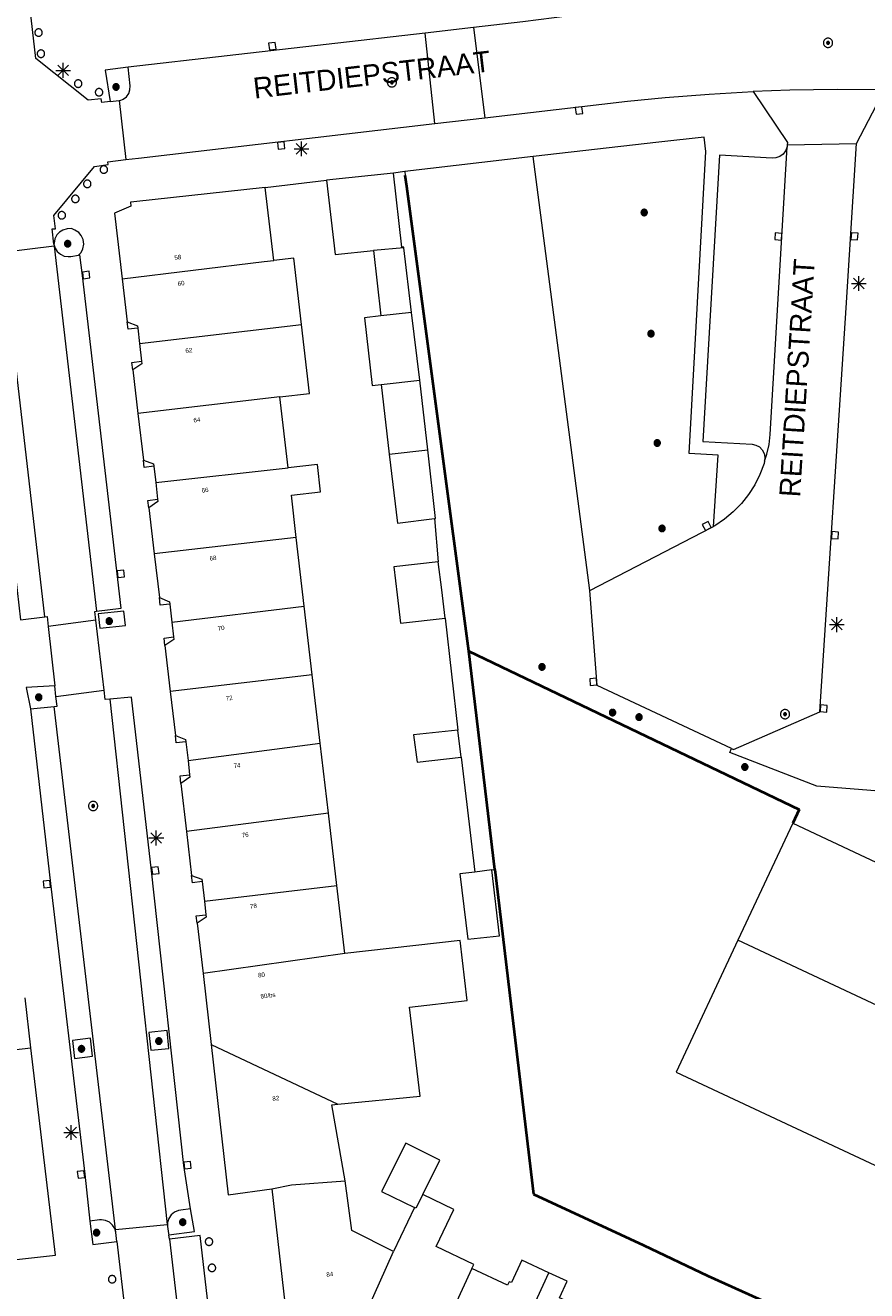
# Model space of a CAD drawing. Header units: metres. Extents: x 135779 to 137489, y 452643 to 455118.
# Tile 106 of 256: x 136275 to 136332, y 453444 to 453529. Entities that reach past the tile are written whole.
import ezdxf
from ezdxf.enums import TextEntityAlignment as Align

# ---------------------------------------------------------------- set-up
doc = ezdxf.new("R2010")
doc.units = ezdxf.units.M
doc.linetypes.add('DGN_Style_4', pattern=[89.853097, 44.898487, -22.449243, 0.056123, -22.449243])
for name, color, linetype, lineweight in [('KTop_BTD_Groenvoorziening', 62, 'Continuous', 13), ('KTop_NAR_Huisnummer tijdelijk (t)', 7, 'Continuous', 13), ('KTop_ORL_Weg_Straatnaam (t)', 7, 'Continuous', 13), ('KTop_PAL_Afsluitpaal', 222, 'Continuous', 13), ('KTop_PAL_Lichtmast', 40, 'Continuous', 13), ('KTop_PND_Grondvlaksituatie van BAG-pand [tachy]', 1, 'Continuous', 13), ('KTop_PND_Pandscheiding', 40, 'Continuous', 13), ('KTop_PUT_Inspectie- of rioolput', 15, 'Continuous', 13), ('KTop_PUT_Kolk', 15, 'Continuous', 13), ('KTop_SHD_Hek (l)', 15, 'DGN_Style_4', 40), ('KTop_VGO_Boom', 92, 'Continuous', 13), ('KTop_WGD_Parkeervlak', 251, 'Continuous', 13), ('KTop_WGD_Rijbaan_Lokale weg', 251, 'Continuous', 13), ('KTop_WGD_Rijbaan_Lokale weg_verkeersdrempel', 40, 'Continuous', 13), ('KTop_WGD_Voetpad', 251, 'Continuous', 13), ('KTop_WGD_Voetpad_achterpad', 251, 'Continuous', 13)]:
    doc.layers.add(name, color=color, linetype=linetype, lineweight=lineweight)
doc.styles.add('Style-ROVU', font='ROVU.shx')
doc.styles.add('Style-ROVUCURSIEF', font='ROVUCURSIEF.shx')

# ---------------------------------------------------------------- blocks, each defined once
blk = doc.blocks.new('PAL_Lichtmast')
at = {"layer": 'KTop_PAL_Lichtmast'}
for p, q in [((-0.354, -0.354), (0.354, 0.354)), ((0.354, -0.354), (-0.354, 0.354)), ((0, -0.5), (0, 0.5)), ((-0.5, 0), (0.5, 0))]:
    blk.add_line(p, q, dxfattribs=at)
blk = doc.blocks.new('PAL_Afsluitpaal')
at = {"layer": 'KTop_PAL_Afsluitpaal', "flags": 128}
blk.add_lwpolyline([(0.25, 0), (0.249, 0.026), (0.245, 0.052), (0.238, 0.077), (0.228, 0.102), (0.217, 0.125), (0.202, 0.147), (0.186, 0.167), (0.167, 0.186), (0.147, 0.202), (0.125, 0.217), (0.102, 0.228), (0.077, 0.238), (0.052, 0.245), (0.026, 0.249), (0, 0.25), (-0.026, 0.249), (-0.052, 0.245), (-0.077, 0.238), (-0.102, 0.228), (-0.125, 0.217), (-0.147, 0.202), (-0.167, 0.186), (-0.186, 0.167), (-0.202, 0.147), (-0.217, 0.125), (-0.228, 0.102), (-0.238, 0.077), (-0.245, 0.052), (-0.249, 0.026), (-0.25, 0), (-0.249, -0.026), (-0.245, -0.052), (-0.238, -0.077), (-0.228, -0.102), (-0.217, -0.125), (-0.202, -0.147), (-0.186, -0.167), (-0.167, -0.186), (-0.147, -0.202), (-0.125, -0.217), (-0.102, -0.228), (-0.077, -0.238), (-0.052, -0.245), (-0.026, -0.249), (0, -0.25), (0.026, -0.249), (0.052, -0.245), (0.077, -0.238), (0.102, -0.228), (0.125, -0.217), (0.147, -0.202), (0.167, -0.186), (0.186, -0.167), (0.202, -0.147), (0.217, -0.125), (0.228, -0.102), (0.238, -0.077), (0.245, -0.052), (0.249, -0.026), (0.25, 0)], dxfattribs=at)
blk = doc.blocks.new('PUT_Inspectie-_of_rioolput')
at = {"layer": 'KTop_PUT_Inspectie- of rioolput', "flags": 128}
for points in [[(0.31, 0), (0.308, 0.032), (0.303, 0.064), (0.294, 0.095), (0.283, 0.126), (0.268, 0.155), (0.25, 0.182), (0.23, 0.207), (0.207, 0.23), (0.182, 0.25), (0.154, 0.268), (0.126, 0.283), (0.095, 0.294), (0.064, 0.303), (0.032, 0.308), (0, 0.309), (-0.032, 0.308), (-0.064, 0.303), (-0.096, 0.294), (-0.126, 0.283), (-0.155, 0.268), (-0.182, 0.25), (-0.207, 0.23), (-0.23, 0.207), (-0.25, 0.182), (-0.268, 0.154), (-0.283, 0.126), (-0.294, 0.095), (-0.303, 0.064), (-0.308, 0.032), (-0.309, 0), (-0.308, -0.032), (-0.303, -0.064), (-0.294, -0.096), (-0.283, -0.126), (-0.268, -0.155), (-0.25, -0.182), (-0.23, -0.207), (-0.207, -0.23), (-0.182, -0.25), (-0.155, -0.268), (-0.126, -0.283), (-0.096, -0.294), (-0.064, -0.303), (-0.032, -0.308), (0, -0.309), (0.032, -0.308), (0.064, -0.303), (0.095, -0.294), (0.126, -0.283), (0.155, -0.268), (0.182, -0.25), (0.207, -0.23), (0.23, -0.207), (0.25, -0.182), (0.268, -0.155), (0.283, -0.126), (0.294, -0.096), (0.303, -0.064), (0.308, -0.032), (0.31, 0)], [(0.095, 0), (0.094, 0.009), (0.092, 0.019), (0.09, 0.029), (0.086, 0.038), (0.082, 0.047), (0.076, 0.055), (0.07, 0.063), (0.063, 0.07), (0.055, 0.076), (0.047, 0.082), (0.038, 0.086), (0.029, 0.09), (0.019, 0.092), (0.009, 0.094), (0, 0.094), (-0.01, 0.094), (-0.02, 0.092), (-0.029, 0.09), (-0.039, 0.086), (-0.048, 0.082), (-0.056, 0.076), (-0.064, 0.07), (-0.071, 0.063), (-0.077, 0.055), (-0.082, 0.047), (-0.087, 0.038), (-0.09, 0.029), (-0.093, 0.019), (-0.094, 0.009), (-0.095, 0), (-0.094, -0.01), (-0.093, -0.02), (-0.09, -0.029), (-0.087, -0.039), (-0.082, -0.048), (-0.077, -0.056), (-0.071, -0.064), (-0.064, -0.071), (-0.056, -0.077), (-0.047, -0.082), (-0.039, -0.087), (-0.029, -0.09), (-0.02, -0.093), (-0.01, -0.094), (0, -0.095), (0.009, -0.094), (0.019, -0.093), (0.029, -0.09), (0.038, -0.087), (0.047, -0.082), (0.055, -0.077), (0.063, -0.071), (0.07, -0.064), (0.076, -0.056), (0.082, -0.047), (0.086, -0.039), (0.09, -0.029), (0.092, -0.02), (0.094, -0.01), (0.095, 0)], [(0.035, 0), (0.034, 0.003), (0.034, 0.007), (0.033, 0.01), (0.031, 0.014), (0.03, 0.017), (0.028, 0.02), (0.026, 0.023), (0.023, 0.026), (0.02, 0.028), (0.017, 0.03), (0.014, 0.031), (0.01, 0.033), (0.007, 0.034), (0.003, 0.034), (0, 0.034), (-0.004, 0.034), (-0.007, 0.034), (-0.011, 0.033), (-0.014, 0.031), (-0.018, 0.03), (-0.021, 0.028), (-0.023, 0.026), (-0.026, 0.023), (-0.028, 0.02), (-0.03, 0.017), (-0.032, 0.014), (-0.033, 0.01), (-0.034, 0.007), (-0.035, 0.003), (-0.035, 0), (-0.035, -0.004), (-0.034, -0.007), (-0.033, -0.011), (-0.032, -0.014), (-0.03, -0.018), (-0.028, -0.021), (-0.026, -0.023), (-0.023, -0.026), (-0.021, -0.028), (-0.017, -0.03), (-0.014, -0.032), (-0.011, -0.033), (-0.007, -0.034), (-0.004, -0.035), (0, -0.035), (0.003, -0.035), (0.007, -0.034), (0.01, -0.033), (0.014, -0.032), (0.017, -0.03), (0.02, -0.028), (0.023, -0.026), (0.026, -0.023), (0.028, -0.021), (0.03, -0.017), (0.031, -0.014), (0.033, -0.011), (0.034, -0.007), (0.034, -0.004), (0.035, 0)], [(0.01, 0.02), (0.007, 0.02), (0.005, 0.021), (0.003, 0.022), (0.001, 0.022), (-0.001, 0.022), (-0.004, 0.022), (-0.006, 0.021), (-0.008, 0.02), (-0.01, 0.019), (-0.012, 0.018), (-0.014, 0.017), (-0.016, 0.015), (-0.017, 0.013), (-0.019, 0.012), (-0.02, 0.009), (-0.021, 0.007), (-0.022, 0.005), (-0.022, 0.003), (-0.022, 0.001), (-0.022, -0.001), (-0.022, -0.004), (-0.022, -0.006), (-0.021, -0.008), (-0.02, -0.01), (-0.019, -0.012), (-0.017, -0.014), (-0.016, -0.016), (-0.014, -0.017), (-0.012, -0.019), (-0.01, -0.02), (-0.008, -0.021), (-0.006, -0.022), (-0.003, -0.022), (-0.001, -0.022), (0.001, -0.022), (0.003, -0.022), (0.005, -0.022), (0.008, -0.021), (0.01, -0.02), (0.012, -0.019), (0.014, -0.017), (0.015, -0.016), (0.017, -0.014), (0.018, -0.012), (0.02, -0.01), (0.02, -0.008), (0.021, -0.006), (0.022, -0.003), (0.022, -0.001), (0.022, 0.001), (0.022, 0.003), (0.021, 0.005), (0.02, 0.008), (0.019, 0.01), (0.018, 0.012), (0.017, 0.014), (0.015, 0.015), (0.013, 0.017), (0.012, 0.018), (0.01, 0.02)]]:
    blk.add_lwpolyline(points, dxfattribs=at)
blk = doc.blocks.new('PUT_Kolk')
at = {"layer": 'KTop_PUT_Kolk', "flags": 128}
blk.add_lwpolyline([(0.225, -0.225), (0.225, 0.225), (-0.225, 0.225), (-0.225, -0.225), (0.225, -0.225)], dxfattribs=at)
blk = doc.blocks.new('VGO_Boom')
at = {"layer": 'KTop_VGO_Boom', "flags": 128}
for points in [[(0.215, 0), (0.214, 0.022), (0.21, 0.045), (0.204, 0.066), (0.196, 0.087), (0.186, 0.108), (0.174, 0.126), (0.16, 0.144), (0.144, 0.16), (0.126, 0.174), (0.107, 0.186), (0.087, 0.196), (0.066, 0.204), (0.045, 0.21), (0.022, 0.214), (-0.001, 0.215), (-0.023, 0.214), (-0.045, 0.21), (-0.067, 0.204), (-0.088, 0.196), (-0.108, 0.186), (-0.127, 0.174), (-0.144, 0.16), (-0.16, 0.144), (-0.174, 0.126), (-0.187, 0.107), (-0.197, 0.087), (-0.205, 0.066), (-0.211, 0.045), (-0.214, 0.022), (-0.215, -0.001), (-0.214, -0.023), (-0.211, -0.045), (-0.205, -0.067), (-0.197, -0.088), (-0.187, -0.108), (-0.174, -0.127), (-0.16, -0.144), (-0.144, -0.16), (-0.127, -0.174), (-0.108, -0.187), (-0.088, -0.197), (-0.067, -0.205), (-0.045, -0.211), (-0.023, -0.214), (0, -0.215), (0.022, -0.214), (0.045, -0.211), (0.066, -0.205), (0.087, -0.197), (0.108, -0.187), (0.126, -0.174), (0.144, -0.16), (0.16, -0.144), (0.174, -0.127), (0.186, -0.108), (0.196, -0.088), (0.204, -0.067), (0.21, -0.045), (0.214, -0.023), (0.215, -0.001)], [(0.155, 0), (0.154, 0.016), (0.152, 0.032), (0.147, 0.048), (0.142, 0.063), (0.134, 0.078), (0.125, 0.091), (0.115, 0.104), (0.104, 0.115), (0.091, 0.125), (0.077, 0.134), (0.063, 0.142), (0.048, 0.147), (0.032, 0.152), (0.016, 0.154), (-0.001, 0.155), (-0.017, 0.154), (-0.033, 0.152), (-0.048, 0.147), (-0.064, 0.142), (-0.078, 0.134), (-0.092, 0.125), (-0.104, 0.115), (-0.116, 0.104), (-0.126, 0.091), (-0.135, 0.077), (-0.142, 0.063), (-0.148, 0.048), (-0.152, 0.032), (-0.155, 0.016), (-0.155, -0.001), (-0.155, -0.017), (-0.152, -0.033), (-0.148, -0.048), (-0.142, -0.064), (-0.135, -0.078), (-0.126, -0.092), (-0.116, -0.104), (-0.104, -0.116), (-0.092, -0.126), (-0.078, -0.135), (-0.064, -0.142), (-0.048, -0.148), (-0.033, -0.152), (-0.017, -0.155), (0, -0.155), (0.016, -0.155), (0.032, -0.152), (0.048, -0.148), (0.063, -0.142), (0.078, -0.135), (0.091, -0.126), (0.104, -0.116), (0.115, -0.104), (0.125, -0.092), (0.134, -0.078), (0.142, -0.064), (0.147, -0.048), (0.152, -0.033), (0.154, -0.017), (0.155, -0.001)], [(0.095, 0), (0.094, 0.01), (0.093, 0.02), (0.09, 0.029), (0.087, 0.039), (0.082, 0.048), (0.077, 0.056), (0.071, 0.064), (0.064, 0.071), (0.056, 0.077), (0.047, 0.082), (0.039, 0.087), (0.029, 0.09), (0.02, 0.093), (0.01, 0.094), (-0.001, 0.095), (-0.01, 0.094), (-0.02, 0.093), (-0.03, 0.09), (-0.039, 0.087), (-0.048, 0.082), (-0.056, 0.077), (-0.064, 0.071), (-0.071, 0.064), (-0.077, 0.056), (-0.083, 0.047), (-0.087, 0.039), (-0.091, 0.029), (-0.093, 0.02), (-0.095, 0.01), (-0.095, -0.001), (-0.095, -0.01), (-0.093, -0.02), (-0.091, -0.03), (-0.087, -0.039), (-0.083, -0.048), (-0.077, -0.056), (-0.071, -0.064), (-0.064, -0.071), (-0.056, -0.077), (-0.048, -0.083), (-0.039, -0.087), (-0.03, -0.091), (-0.02, -0.093), (-0.01, -0.095), (0, -0.095), (0.01, -0.095), (0.02, -0.093), (0.029, -0.091), (0.039, -0.087), (0.048, -0.083), (0.056, -0.077), (0.064, -0.071), (0.071, -0.064), (0.077, -0.056), (0.082, -0.048), (0.087, -0.039), (0.09, -0.03), (0.093, -0.02), (0.094, -0.01), (0.095, -0.001)], [(0.035, 0), (0.035, 0.004), (0.034, 0.007), (0.033, 0.011), (0.032, 0.014), (0.03, 0.018), (0.028, 0.021), (0.026, 0.023), (0.023, 0.026), (0.021, 0.028), (0.017, 0.03), (0.014, 0.032), (0.011, 0.033), (0.007, 0.034), (0.004, 0.035), (-0.001, 0.035), (-0.004, 0.035), (-0.008, 0.034), (-0.011, 0.033), (-0.015, 0.032), (-0.018, 0.03), (-0.021, 0.028), (-0.024, 0.026), (-0.027, 0.023), (-0.029, 0.021), (-0.031, 0.017), (-0.032, 0.014), (-0.034, 0.011), (-0.035, 0.007), (-0.035, 0.004), (-0.035, -0.001), (-0.035, -0.004), (-0.035, -0.008), (-0.034, -0.011), (-0.032, -0.015), (-0.031, -0.018), (-0.029, -0.021), (-0.027, -0.024), (-0.024, -0.027), (-0.021, -0.029), (-0.018, -0.031), (-0.015, -0.032), (-0.011, -0.034), (-0.008, -0.035), (-0.004, -0.035), (0, -0.035), (0.004, -0.035), (0.007, -0.035), (0.011, -0.034), (0.014, -0.032), (0.018, -0.031), (0.021, -0.029), (0.023, -0.027), (0.026, -0.024), (0.028, -0.021), (0.03, -0.018), (0.032, -0.015), (0.033, -0.011), (0.034, -0.008), (0.035, -0.004), (0.035, 0)]]:
    blk.add_lwpolyline(points, dxfattribs=at)

msp = doc.modelspace()

# ---------------------------------------------------------------- linework, layer by layer
at = {"layer": 'KTop_BTD_Groenvoorziening', "flags": 128}
for points in [[(136313.039, 453491.425), (136309.229, 453520.557)], [(136304.905, 453487.352), (136327.091, 453476.713), (136326.662, 453475.799)]]:
    msp.add_lwpolyline(points, dxfattribs=at)
at = {"layer": 'KTop_PND_Grondvlaksituatie van BAG-pand [tachy]', "flags": 128}
for points in [[(136299.855, 453519.451), (136295.362, 453518.968)], [(136300.549, 453514.429), (136300.542, 453514.488), (136300.421, 453514.475), (136299.855, 453519.451)], [(136291.243, 453518.494), (136282.428, 453517.534), (136282.201, 453517.509), (136282.235, 453517.23), (136281.136, 453516.755), (136281.65, 453512.352)], [(136291.814, 453513.594), (136291.243, 453518.494)], [(136295.362, 453518.968), (136295.947, 453513.98), (136298.504, 453514.262)], [(136298.504, 453514.262), (136299.01, 453509.87)], [(136301.069, 453510.1), (136300.549, 453514.429)], [(136293.683, 453509.276), (136293.163, 453513.751), (136291.814, 453513.594)], [(136281.65, 453512.352), (136281.986, 453509.467)], [(136299.01, 453509.87), (136297.908, 453509.743), (136298.433, 453505.189), (136299.023, 453505.257)], [(136301.615, 453505.549), (136301.069, 453510.1)], [(136281.986, 453509.467), (136282.672, 453509.205), (136282.69, 453509.049)], [(136282.69, 453509.049), (136282.81, 453508.011)], [(136292.233, 453504.429), (136294.22, 453504.661), (136293.683, 453509.276)], [(136282.81, 453508.011), (136282.948, 453506.815)], [(136282.948, 453506.815), (136282.967, 453506.653), (136282.36, 453506.251)], [(136282.36, 453506.251), (136282.7, 453503.321)], [(136302.15, 453500.873), (136301.615, 453505.549)], [(136299.023, 453505.257), (136299.563, 453500.571)], [(136292.787, 453499.667), (136292.233, 453504.429)], [(136282.7, 453503.321), (136283.064, 453500.187)], [(136299.563, 453500.571), (136300.128, 453495.953), (136302.612, 453496.249)], [(136302.612, 453496.249), (136302.676, 453496.257), (136302.15, 453500.873)], [(136283.064, 453500.187), (136283.75, 453499.924), (136283.768, 453499.768)], [(136283.768, 453499.768), (136283.894, 453498.682)], [(136293.332, 453494.973), (136293.001, 453497.827), (136294.963, 453498.055), (136294.749, 453499.895), (136292.787, 453499.667)], [(136283.894, 453498.682), (136284.024, 453497.554)], [(136284.024, 453497.554), (136284.043, 453497.393), (136283.438, 453496.971)], [(136283.438, 453496.971), (136283.797, 453493.878)], [(136293.868, 453490.365), (136293.332, 453494.973)], [(136283.797, 453493.878), (136284.138, 453490.946)], [(136302.859, 453493.356), (136299.882, 453493.023), (136300.103, 453491.124), (136300.324, 453489.226), (136303.32, 453489.565)], [(136303.32, 453489.565), (136303.088, 453491.472), (136302.859, 453493.356)], [(136284.138, 453490.946), (136284.824, 453490.674), (136284.842, 453490.517)], [(136284.842, 453490.517), (136284.982, 453489.309)], [(136294.403, 453485.762), (136293.868, 453490.365)], [(136284.982, 453489.309), (136285.098, 453488.304)], [(136285.098, 453488.304), (136285.117, 453488.143), (136284.512, 453487.721)], [(136284.512, 453487.721), (136284.868, 453484.653)], [(136294.936, 453481.178), (136294.403, 453485.762)], [(136284.868, 453484.653), (136285.213, 453481.686)], [(136285.213, 453481.686), (136285.899, 453481.424), (136285.917, 453481.266)], [(136304.18, 453482.037), (136301.207, 453481.742), (136301.44, 453479.897), (136304.389, 453480.235)], [(136304.389, 453480.235), (136304.18, 453482.037)], [(136285.917, 453481.266), (136286.063, 453480.002)], [(136295.482, 453476.479), (136294.936, 453481.178)], [(136286.063, 453480.002), (136286.173, 453479.053)], [(136286.173, 453479.053), (136286.192, 453478.892), (136285.587, 453478.47)], [(136285.587, 453478.47), (136285.961, 453475.252)], [(136296.046, 453471.626), (136295.482, 453476.479)], [(136326.662, 453475.799), (136322.974, 453467.939)], [(136326.662, 453475.799), (136334.139, 453472.298), (136334.567, 453473.212), (136391.367, 453446.615)], [(136285.961, 453475.252), (136286.304, 453472.297)], [(136286.304, 453472.297), (136286.99, 453472.034), (136287.008, 453471.876)], [(136305.307, 453472.518), (136304.31, 453472.395), (136304.84, 453468.007), (136306.979, 453468.24), (136306.456, 453472.66)], [(136306.456, 453472.66), (136305.307, 453472.518)], [(136287.008, 453471.876), (136287.16, 453470.56)], [(136296.579, 453467.043), (136296.046, 453471.626)], [(136287.16, 453470.56), (136287.265, 453469.653)], [(136287.265, 453469.653), (136287.284, 453469.493), (136286.677, 453469.081)], [(136286.677, 453469.081), (136287.07, 453465.699)], [(136296.123, 453456.927), (136301.64, 453457.474), (136300.934, 453463.445), (136304.805, 453463.899), (136304.338, 453467.925), (136296.579, 453467.043)], [(136322.974, 453467.939), (136318.819, 453459.085), (136383.098, 453428.985), (136387.232, 453437.8)], [(136287.07, 453465.699), (136287.623, 453460.939)], [(136275.515, 453460.724), (136275.129, 453464.075)], [(136271.895, 453446.204), (136277.159, 453446.797), (136275.515, 453460.724)], [(136287.623, 453460.939), (136288.75, 453450.839), (136291.692, 453451.245)], [(136296.604, 453451.797), (136295.708, 453456.886), (136296.123, 453456.927)], [(136301.815, 453450.869), (136302.971, 453453.166), (136300.686, 453454.307), (136299.056, 453451.08), (136301.267, 453449.994)], [(136291.692, 453451.245), (136293.061, 453439.273), (136295.797, 453437.981)], [(136299.855, 453447.04), (136297.052, 453448.45), (136296.604, 453451.797)], [(136305.116, 453445.905), (136305.24, 453446.169), (136302.722, 453447.379), (136303.914, 453449.86), (136301.815, 453450.869)], [(136301.267, 453449.994), (136299.855, 453447.04)], [(136310.288, 453445.607), (136308.473, 453446.461), (136307.769, 453444.949), (136307.626, 453445.015), (136307.515, 453444.782), (136305.116, 453445.905)], [(136312.823, 453439.263), (136310.255, 453440.475), (136311.751, 453443.583), (136311.007, 453443.926), (136311.52, 453445.039), (136310.288, 453445.607)]]:
    msp.add_lwpolyline(points, dxfattribs=at)
at = {"layer": 'KTop_PND_Pandscheiding', "flags": 128}
for points in [[(136300.549, 453514.429), (136298.504, 453514.262)], [(136281.65, 453512.352), (136291.176, 453513.52), (136291.814, 453513.594)], [(136301.069, 453510.1), (136299.01, 453509.87)], [(136282.81, 453508.011), (136293.683, 453509.276)], [(136299.023, 453505.257), (136301.615, 453505.549)], [(136292.233, 453504.429), (136282.7, 453503.321)], [(136299.563, 453500.571), (136302.15, 453500.873)], [(136283.894, 453498.682), (136292.787, 453499.667)], [(136293.332, 453494.973), (136283.797, 453493.878)], [(136284.982, 453489.309), (136293.868, 453490.365)], [(136294.403, 453485.762), (136284.868, 453484.653)], [(136286.063, 453480.002), (136294.936, 453481.178)], [(136295.482, 453476.479), (136285.961, 453475.252)], [(136287.16, 453470.56), (136296.046, 453471.626)], [(136387.232, 453437.8), (136322.974, 453467.939)], [(136296.579, 453467.043), (136287.07, 453465.699)], [(136270.267, 453460.122), (136275.515, 453460.724)], [(136287.623, 453460.939), (136296.123, 453456.927)], [(136291.692, 453451.245), (136293.006, 453451.508), (136296.604, 453451.797)], [(136301.815, 453450.869), (136301.353, 453449.952), (136301.267, 453449.994)], [(136295.797, 453437.981), (136299.855, 453447.04)], [(136305.116, 453445.905), (136300.456, 453435.78)], [(136304.812, 453433.723), (136310.288, 453445.607)]]:
    msp.add_lwpolyline(points, dxfattribs=at)
at = {"layer": 'KTop_SHD_Hek (l)', "flags": 128}
for points in [[(136300.747, 453518.555), (136300.648, 453519.298)], [(136304.905, 453487.352), (136300.747, 453518.555)], [(136306.652, 453472.681), (136304.905, 453487.352)], [(136304.905, 453487.352), (136327.091, 453476.713), (136326.662, 453475.799)], [(136306.652, 453472.681), (136309.248, 453450.887), (136316.639, 453447.461), (136320.959, 453445.418), (136325.513, 453443.348), (136329.988, 453441.211), (136334.285, 453439.284), (136387.751, 453414.5)]]:
    msp.add_lwpolyline(points, dxfattribs=at)
at = {"layer": 'KTop_WGD_Parkeervlak', "flags": 128}
for points in [[(136277.063, 453514.685), (136277.138, 453514.418), (136277.285, 453514.183), (136277.493, 453514), (136277.745, 453513.883), (136278.019, 453513.843), (136278.2, 453513.86), (136278.711, 453513.945), (136278.714, 453513.946)], [(136275.49, 453483.47), (136277.077, 453483.63)], [(136278.31, 453461.21), (136278.44, 453460.01), (136279.65, 453460.16), (136279.52, 453461.36), (136278.31, 453461.21)], [(136283.44, 453461.74), (136283.56, 453460.55), (136284.78, 453460.68), (136284.66, 453461.87), (136283.44, 453461.74)], [(136286.23, 453449.9), (136285.58, 453449.82), (136285.42, 453449.79), (136285.16, 453449.677), (136284.942, 453449.496), (136284.783, 453449.261), (136284.695, 453448.992), (136284.686, 453448.709)], [(136281.224, 453448.311), (136281.145, 453448.581), (136280.994, 453448.819), (136280.782, 453449.005), (136280.527, 453449.124), (136280.248, 453449.167), (136280.12, 453449.16), (136279.48, 453449.08)]]:
    msp.add_lwpolyline(points, dxfattribs=at)
at = {"layer": 'KTop_WGD_Rijbaan_Lokale weg', "flags": 128}
for points in [[(136329.038, 453530.939), (136326.171, 453531.236), (136322.46, 453531.044), (136319.502, 453530.868), (136316.481, 453530.552), (136311.699, 453530.016), (136308.534, 453529.607), (136305.23, 453529.227)], [(136305.23, 453529.227), (136305.994, 453523.169)], [(136301.979, 453528.853), (136282.05, 453526.56)], [(136302.621, 453522.776), (136301.979, 453528.853)], [(136281.439, 453524.321), (136281.505, 453524.328), (136281.519, 453524.332), (136281.717, 453524.414), (136281.929, 453524.578), (136282.083, 453524.797), (136282.166, 453525.052), (136282.17, 453525.32), (136282.05, 453526.56)], [(136332.82, 453525.048), (136329.64, 453525.077), (136326.46, 453525.026), (136323.996, 453524.932), (136323.989, 453524.932)], [(136281.439, 453524.321), (136281.882, 453520.355)], [(136305.994, 453523.169), (136315.552, 453524.282), (136318.08, 453524.524), (136321.036, 453524.752), (136323.989, 453524.932)], [(136281.882, 453520.355), (136282.74, 453520.46), (136302.621, 453522.776)], [(136322.536, 453480.821), (136322.671, 453480.758), (136328.464, 453483.276), (136330.243, 453510.404), (136330.937, 453521.447)], [(136324.75, 453500.1), (136324.911, 453500.572), (136325.06, 453501.225), (136325.13, 453501.89), (136325.93, 453515.18), (136326.268, 453521.212)], [(136326.28, 453521.36), (136326.268, 453521.212)], [(136326.28, 453521.36), (136330.937, 453521.447)], [(136277.079, 453514.549), (136273.631, 453514.121)], [(136276.454, 453489.651), (136273.631, 453514.121)], [(136277.079, 453514.549), (136279.921, 453490.035)], [(136324.75, 453500.1), (136324.73, 453499.95), (136324.454, 453499.223), (136324.105, 453498.528), (136323.687, 453497.872), (136323.203, 453497.263), (136322.66, 453496.706), (136322.062, 453496.209), (136321.416, 453495.775), (136321.34, 453495.73)], [(136313.039, 453491.425), (136321.209, 453495.647), (136321.34, 453495.73)], [(136322.536, 453480.821), (136313.534, 453485.047), (136313.039, 453491.425)], [(136276.454, 453489.651), (136276.61, 453489.67), (136276.682, 453489.009)], [(136279.871, 453489.429), (136276.682, 453489.009)], [(136279.871, 453489.429), (136279.8, 453490.02), (136279.921, 453490.035)], [(136277.077, 453483.63), (136277.27, 453483.65), (136277.198, 453484.307)], [(136277.198, 453484.307), (136280.434, 453484.733)], [(136280.82, 453484.13), (136280.51, 453484.1), (136280.434, 453484.733)], [(136281.199, 453448.52), (136277.077, 453483.63)], [(136280.82, 453484.13), (136284.67, 453448.858)], [(136281.199, 453448.52), (136284.67, 453448.858)]]:
    msp.add_lwpolyline(points, dxfattribs=at)
at = {"layer": 'KTop_WGD_Rijbaan_Lokale weg_verkeersdrempel', "flags": 128}
for points in [[(136280.833, 453524.258), (136280.27, 453524.2), (136280.23, 453524.43), (136279.35, 453524.35), (136275.85, 453527.14), (136275.4, 453531.05), (136275.22, 453531.04), (136275.156, 453531.524)], [(136305.23, 453529.227), (136301.979, 453528.853)], [(136280.833, 453524.258), (136281.439, 453524.321)], [(136302.621, 453522.776), (136305.994, 453523.169)], [(136277.063, 453514.685), (136276.95, 453515.7), (136277.17, 453515.72), (136277.06, 453516.61), (136279.79, 453519.9), (136280.71, 453520.03), (136280.69, 453520.21), (136281.882, 453520.355)], [(136277.063, 453514.685), (136277.079, 453514.549)], [(136280.434, 453484.733), (136279.871, 453489.429)], [(136276.682, 453489.009), (136277.119, 453485.029)], [(136277.198, 453484.307), (136277.119, 453485.029)], [(136281.224, 453448.311), (136281.199, 453448.52)], [(136284.67, 453448.858), (136284.686, 453448.709)], [(136284.686, 453448.709), (136284.75, 453448.26), (136284.767, 453448.15)], [(136281.28, 453447.72), (136281.85, 453442.92), (136275.47, 453442.22), (136274.51, 453442.09), (136274.4, 453442.085), (136274.151, 453442.122)], [(136281.28, 453447.72), (136281.224, 453448.311)], [(136284.81, 453447.88), (136284.767, 453448.15)], [(136284.81, 453447.88), (136286.135, 453436.422)]]:
    msp.add_lwpolyline(points, dxfattribs=at)
at = {"layer": 'KTop_WGD_Voetpad', "flags": 128}
for points in [[(136282.05, 453526.56), (136280.498, 453526.369), (136280.833, 453524.258)], [(136330.937, 453521.447), (136332.82, 453525.048)], [(136323.989, 453524.932), (136326.291, 453521.499), (136326.28, 453521.36)], [(136321.34, 453495.73), (136321.65, 453500.52), (136319.69, 453500.62), (136320.82, 453520.9), (136320.71, 453521.87), (136317.67, 453521.54), (136309.229, 453520.557)], [(136326.268, 453521.212), (136326.169, 453520.951), (136326, 453520.729), (136325.775, 453520.564), (136325.512, 453520.469), (136325.27, 453520.45), (136321.73, 453520.66), (136320.62, 453501.44), (136323.92, 453501.25), (136324.184, 453501.195), (136324.42, 453501.065), (136324.609, 453500.872), (136324.732, 453500.632), (136324.781, 453500.367), (136324.75, 453500.1)], [(136309.229, 453520.557), (136300.614, 453519.554)], [(136300.614, 453519.554), (136299.855, 453519.451)], [(136291.243, 453518.494), (136295.362, 453518.968)], [(136278.714, 453513.946), (136278.88, 453514.12), (136279.014, 453514.376), (136279.07, 453514.675), (136279.03, 453514.99), (136278.902, 453515.27), (136278.73, 453515.46), (136278.475, 453515.627), (136278.24, 453515.727), (136277.95, 453515.71), (136277.67, 453515.63), (136277.43, 453515.49), (136277.255, 453515.297), (136277.131, 453515.043), (136277.07, 453514.74), (136277.063, 453514.685)], [(136279.921, 453490.035), (136281.57, 453490.24), (136278.98, 453512.58), (136278.798, 453513.96), (136278.714, 453513.946)], [(136272.392, 453513.138), (136272.101, 453513.101), (136274.83, 453489.45), (136276.454, 453489.651)], [(136282.69, 453509.049), (136282.041, 453508.974), (136281.986, 453509.467)], [(136282.36, 453506.251), (136282.3, 453506.74), (136282.948, 453506.815)], [(136283.768, 453499.768), (136283.119, 453499.693), (136283.064, 453500.187)], [(136283.438, 453496.971), (136283.377, 453497.479), (136284.024, 453497.554)], [(136284.842, 453490.517), (136284.195, 453490.442), (136284.138, 453490.946)], [(136281.864, 453489.078), (136281.759, 453490.043), (136280.037, 453489.856), (136280.142, 453488.891), (136281.864, 453489.078)], [(136284.512, 453487.721), (136284.452, 453488.229), (136285.098, 453488.304)], [(136277.119, 453485.029), (136275.203, 453484.901), (136275.49, 453483.47)], [(136286.23, 453449.9), (136285.78, 453452.81), (136283.62, 453472.6), (136282.28, 453484.27), (136280.82, 453484.13)], [(136275.49, 453483.47), (136276.84, 453471.74), (136279.13, 453452.24), (136279.48, 453449.08)], [(136285.917, 453481.266), (136285.27, 453481.191), (136285.213, 453481.686)], [(136346.515, 453476.22), (136341.21, 453476.53), (136341.258, 453477.256), (136335.522, 453477.709), (136328.263, 453478.282), (136322.433, 453480.54), (136322.536, 453480.821)], [(136285.587, 453478.47), (136285.527, 453478.978), (136286.173, 453479.053)], [(136287.008, 453471.876), (136286.361, 453471.801), (136286.304, 453472.297)], [(136286.677, 453469.081), (136286.619, 453469.578), (136287.265, 453469.653)], [(136284.767, 453448.15), (136286.508, 453448.373), (136286.23, 453449.9)], [(136279.48, 453449.08), (136279.67, 453447.5), (136281.28, 453447.72)], [(136286.135, 453436.422), (136288.195, 453436.657), (136286.87, 453448.121), (136284.81, 453447.88)]]:
    msp.add_lwpolyline(points, dxfattribs=at)
at = {"layer": 'KTop_WGD_Voetpad_achterpad', "flags": 128}
for points in [[(136300.614, 453519.554), (136300.648, 453519.298), (136300.747, 453518.555), (136304.905, 453487.352)], [(136302.612, 453496.249), (136302.859, 453493.356)], [(136303.32, 453489.565), (136304.18, 453482.037)], [(136306.456, 453472.66), (136306.652, 453472.681), (136304.905, 453487.352)], [(136304.389, 453480.235), (136304.784, 453477.055), (136305.307, 453472.518)]]:
    msp.add_lwpolyline(points, dxfattribs=at)

# ---------------------------------------------------------------- block references
at = {"layer": 'KTop_PAL_Afsluitpaal'}
for p in [(136276.031, 453528.89), (136276.191, 453527.47), (136278.691, 453525.46), (136280.091, 453524.88), (136280.411, 453519.69), (136279.301, 453518.73), (136278.501, 453517.72), (136277.591, 453516.62), (136287.471, 453447.7), (136287.671, 453445.94), (136280.971, 453445.18)]:
    msp.add_blockref('PAL_Afsluitpaal', p, dxfattribs=at)
at = {"layer": 'KTop_PAL_Lichtmast'}
for p in [(136277.681, 453526.35), (136293.682, 453521.082), (136331.091, 453512.039), (136329.611, 453489.138), (136283.931, 453474.81), (136278.221, 453455.03)]:
    msp.add_blockref('PAL_Lichtmast', p, dxfattribs=at)
at = {"layer": 'KTop_PUT_Inspectie- of rioolput'}
for p, rotation in [((136329.021, 453528.2), 84.08127193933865), ((136299.748, 453525.545), 6.030599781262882), ((136326.135, 453483.121), 293.4927789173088), ((136279.695, 453476.956), 186.6960126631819)]:
    msp.add_blockref('PUT_Inspectie-_of_rioolput', p, dxfattribs=dict(at, rotation=rotation))
at = {"layer": 'KTop_PUT_Kolk'}
for p, rotation in [((136291.723, 453527.969), 276.5635020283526), ((136312.308, 453523.656), 96.642005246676), ((136292.316, 453521.306), 96.64461568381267), ((136325.681, 453515.195), 356.7928145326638), ((136330.796, 453515.207), 176.4039621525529), ((136279.228, 453512.611), 187.1250163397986), ((136320.882, 453495.761), 297.3285038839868), ((136329.488, 453495.137), 176.2480295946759), ((136281.558, 453492.548), 186.6130937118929), ((136313.266, 453485.291), 4.437860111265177), ((136328.73, 453483.503), 176.2480295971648), ((136283.868, 453472.628), 186.441600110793), ((136276.592, 453471.712), 6.565258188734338), ((136286.028, 453452.843), 186.2289502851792), ((136278.882, 453452.212), 6.697903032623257)]:
    msp.add_blockref('PUT_Kolk', p, dxfattribs=dict(at, rotation=rotation))
at = {"layer": 'KTop_VGO_Boom'}
for p in [(136281.234, 453525.239), (136316.682, 453516.806), (136277.984, 453514.709), (136317.141, 453508.669), (136317.556, 453501.331), (136317.881, 453495.59), (136280.774, 453489.369), (136309.821, 453486.295), (136276.044, 453484.259), (136314.558, 453483.231), (136316.337, 453482.923), (136323.437, 453479.576), (136284.104, 453461.169), (136278.914, 453460.649), (136279.924, 453448.309), (136285.71, 453449.01)]:
    msp.add_blockref('VGO_Boom', p, dxfattribs=at)

# ---------------------------------------------------------------- texts
at = {"layer": 'KTop_NAR_Huisnummer tijdelijk (t)', "style": 'Style-ROVUCURSIEF'}
for s, rotation, p in [('58', 6.6, (136285.147, 453513.774)), ('60', 6.6, (136285.368, 453512.029)), ('62', 6.6, (136285.888, 453507.523)), ('64', 6.6, (136286.43, 453502.854)), ('66', 6.6, (136286.978, 453498.14)), ('68', 6.6, (136287.508, 453493.576)), ('70', 6.6, (136288.055, 453488.878)), ('72', 6.6, (136288.601, 453484.175)), ('74', 6.6, (136289.127, 453479.652)), ('76', 6.6, (136289.669, 453474.993)), ('78', 6.6, (136290.223, 453470.211)), ('80', 6.6, (136290.761, 453465.588)), ('80/bs', 6.6, (136290.927, 453464.168)), ('82', 6.6, (136291.722, 453457.301)), ('84', 6.5, (136295.346, 453445.491))]:
    msp.add_text(s, height=0.3, rotation=rotation, dxfattribs=at).set_placement(p, align=Align.MIDDLE_LEFT)
at = {"layer": 'KTop_ORL_Weg_Straatnaam (t)', "style": 'Style-ROVU'}
for rotation, p in [(6.59945, (136290.523, 453524.451)), (86.44511, (136327.141, 453497.663))]:
    msp.add_text('REITDIEPSTRAAT', height=1.4, rotation=rotation, dxfattribs=at).set_placement(p)

doc.saveas('drawing.dxf')
